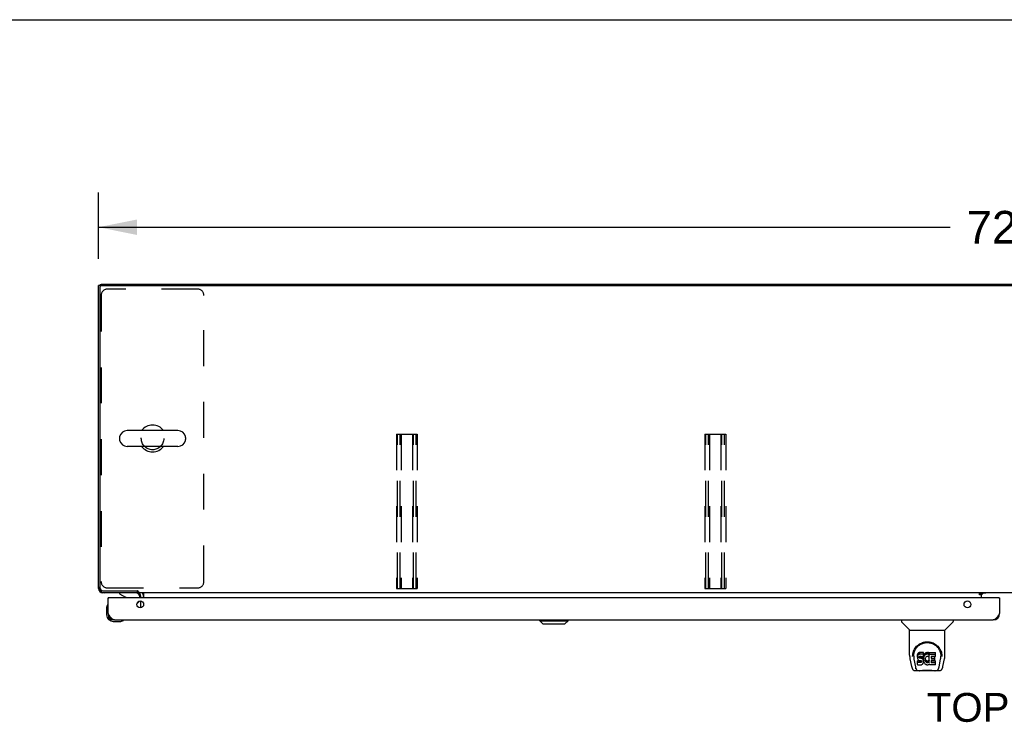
# Model space of a CAD drawing. Header units: inches. Extents: x 0 to 254, y 0 to 164.
# Tile 10 of 21: x 43 to 81, y 137 to 164. Entities that reach past the tile are written whole.
import ezdxf

# ---------------------------------------------------------------- set-up
doc = ezdxf.new("R2010")
doc.units = ezdxf.units.IN
doc.header["$LTSCALE"] = 13.971264
doc.header["$MEASUREMENT"] = 0
doc.linetypes.add('HIDDEN', pattern=[0.2, 0.1, -0.1])
doc.layers.get('0').update_dxf_attribs({"linetype": 'CONTINUOUS'})
for name, color, linetype in [('02___PRT_ALL_AXES', 7, 'CONTINUOUS'), ('DEFAULT_2', 8, 'HIDDEN'), ('DIMENSIONS', 7, 'CONTINUOUS')]:
    doc.layers.add(name, color=color, linetype=linetype)
doc.styles.get("Standard").update_dxf_attribs({"font": 'arial.ttf'})
doc.dimstyles.new('DIMSTYLE_1', dxfattribs={"dimtxt": 1.270115, "dimasz": 1.494253, "dimexe": 0.09, "dimexo": 0.07, "dimgap": 0.0425, "dimtad": 0, "dimtih": 1, "dimtoh": 1, "dimzin": 4, "dimdsep": 46, "dimtxsty": 'Standard', "dimblk": '_FILLED', "dimblk1": '_FILLED', "dimblk2": '_FILLED', "dimcen": 0.09, "dimazin": 1, "dimtfac": 1, "dimtdec": 3, "dimtofl": 0, "dimtmove": 0, "dimatfit": 3, "dimldrblk": '_FILLED', "dimfxl": 1, "dimtolj": 1, "dimtzin": 4, "dimarcsym": 0})

# ---------------------------------------------------------------- blocks, each defined once
blk = doc.blocks.new('_FILLED')
at = {"color": 0, "linetype": 'ByBlock'}
blk.add_solid([(0, 0), (-1, 0.2), (-1, -0.2)], dxfattribs=at)
blk = doc.blocks.new('*D14')
at = {"layer": 'DIMENSIONS', "color": 2, "linetype": 'Continuous'}
for p, q in [((46.117, 155.071), (46.117, 157.64)), ((118.117, 155.071), (118.117, 157.64)), ((46.117, 156.295), (79.263, 156.295)), ((118.117, 156.295), (84.971, 156.295))]:
    blk.add_line(p, q, dxfattribs=at)
at = {"layer": 'DIMENSIONS', "color": 2, "linetype": 'Continuous', "xscale": 1.4942528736, "yscale": 1.4942528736, "zscale": 1.4942528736, "rotation": 180}
blk.add_blockref('_FILLED', (46.117, 156.295), dxfattribs=at)
at = {"layer": 'DIMENSIONS', "color": 2, "linetype": 'Continuous', "xscale": 1.4942528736, "yscale": 1.4942528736, "zscale": 1.4942528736}
blk.add_blockref('_FILLED', (118.117, 156.295), dxfattribs=at)
at = {"layer": 'DIMENSIONS', "color": 2, "linetype": 'Continuous', "insert": (82.117, 156.93), "char_height": 1.2701, "width": 4.43832, "attachment_point": 2, "line_spacing_factor": 0.9}
blk.add_mtext('72.00', dxfattribs=at)

msp = doc.modelspace()

# ---------------------------------------------------------------- linework, layer by layer
at = {"color": 7, "linetype": 'Continuous'}
for p, q in [((0, 164.368), (254.023, 164.368)), ((46.221, 154.025), (46.117, 154.025)), ((46.166, 154.028), (46.169, 154.025)), ((46.221, 154.024), (46.221, 154.077)), ((46.232, 154.025), (118.003, 154.025)), ((46.169, 153.962), (46.169, 142.279)), ((49.209, 148.383), (47.234, 148.383)), ((46.934, 148.121), (46.934, 148.033)), ((49.509, 148.121), (49.509, 148.033)), ((49.209, 147.771), (47.234, 147.771)), ((46.117, 142.243), (46.126, 142.243)), ((46.166, 142.126), (46.184, 142.144)), ((46.294, 142.154), (47.624, 142.154)), ((47.617, 142.154), (47.617, 142.077)), ((46.284, 142.086), (46.284, 142.077)), ((46.512, 141.873), (46.492, 141.873)), ((46.934, 142.077), (46.934, 142.038)), ((46.934, 142.038), (47.172, 141.9)), ((47.67, 142.128), (47.67, 142.077)), ((116.565, 142.077), (47.67, 142.077)), ((47.721, 141.873), (47.721, 141.92)), ((47.867, 142.048), (47.867, 141.873)), ((80.403, 142.047), (80.471, 142.047)), ((80.403, 141.997), (80.403, 142.047)), ((80.471, 141.997), (80.403, 141.997)), ((80.471, 142.077), (80.471, 142.047)), ((80.471, 141.995), (80.542, 142.066)), ((80.471, 141.873), (80.471, 142.042)), ((81.16, 141.873), (81.18, 141.873)), ((46.432, 141.478), (46.432, 141.222)), ((46.479, 141.614), (46.477, 141.607)), ((47.611, 141.646), (47.692, 141.727)), ((47.867, 141.668), (47.867, 141.578)), ((46.492, 141.265), (46.492, 141.222)), ((47.08, 141.004), (47.087, 141.006)), ((63.285, 140.98), (63.285, 141.019)), ((64.387, 140.98), (64.387, 141.019)), ((77.363, 141.019), (77.363, 140.957)), ((79.371, 141.019), (79.371, 140.957)), ((46.695, 140.959), (46.951, 140.959)), ((63.403, 140.861), (63.285, 140.98)), ((63.285, 140.98), (64.387, 140.98)), ((63.403, 140.861), (64.269, 140.861)), ((64.269, 140.861), (64.387, 140.98)), ((77.672, 140.631), (77.375, 140.929)), ((77.678, 140.625), (79.056, 140.625)), ((77.678, 139.653), (77.678, 140.625)), ((79.056, 139.654), (79.056, 140.625)), ((79.062, 140.631), (79.36, 140.929)), ((77.693, 139.51), (77.758, 139.205)), ((77.803, 139.684), (77.802, 139.621)), ((77.84, 139.612), (77.84, 139.588)), ((77.849, 139.49), (77.907, 139.198)), ((77.983, 139.657), (77.981, 139.633)), ((77.981, 139.566), (77.981, 139.633)), ((77.983, 139.59), (77.981, 139.566)), ((77.981, 139.566), (77.982, 139.543)), ((77.982, 139.543), (77.986, 139.519)), ((77.988, 139.68), (77.983, 139.657)), ((77.983, 139.59), (77.983, 139.657)), ((77.988, 139.613), (77.983, 139.59)), ((77.986, 139.519), (77.994, 139.497)), ((77.997, 139.703), (77.988, 139.68)), ((77.988, 139.613), (77.988, 139.68)), ((77.997, 139.636), (77.988, 139.613)), ((77.994, 139.497), (78.007, 139.477)), ((78.011, 139.722), (77.997, 139.703)), ((77.997, 139.636), (77.997, 139.703)), ((78.011, 139.656), (77.997, 139.636)), ((78.007, 139.477), (78.023, 139.459)), ((78.019, 139.73), (78.011, 139.722)), ((78.011, 139.656), (78.011, 139.722)), ((78.019, 139.664), (78.011, 139.656)), ((78.029, 139.737), (78.019, 139.73)), ((78.019, 139.664), (78.019, 139.73)), ((78.029, 139.67), (78.019, 139.664)), ((78.051, 139.747), (78.029, 139.737)), ((78.029, 139.67), (78.029, 139.737)), ((78.051, 139.68), (78.029, 139.67)), ((78.074, 139.754), (78.051, 139.747)), ((78.051, 139.68), (78.051, 139.747)), ((78.074, 139.687), (78.051, 139.68)), ((78.052, 139.555), (78.053, 139.57)), ((78.053, 139.547), (78.052, 139.555)), ((78.053, 139.57), (78.055, 139.585)), ((78.053, 139.547), (78.053, 139.57)), ((78.055, 139.54), (78.053, 139.547)), ((78.055, 139.585), (78.058, 139.591)), ((78.055, 139.54), (78.055, 139.585)), ((78.06, 139.534), (78.055, 139.54)), ((78.058, 139.591), (78.064, 139.596)), ((78.06, 139.534), (78.06, 139.593)), ((78.066, 139.53), (78.06, 139.534)), ((78.064, 139.596), (78.078, 139.601)), ((78.066, 139.596), (78.065, 139.597)), ((78.08, 139.592), (78.066, 139.596)), ((78.066, 139.53), (78.066, 139.596)), ((78.08, 139.526), (78.066, 139.53)), ((78.214, 139.754), (78.074, 139.754)), ((78.074, 139.687), (78.074, 139.754)), ((78.214, 139.687), (78.074, 139.687)), ((78.078, 139.601), (78.093, 139.602)), ((78.104, 139.593), (78.08, 139.592)), ((78.08, 139.526), (78.08, 139.592)), ((78.104, 139.526), (78.08, 139.526)), ((78.093, 139.602), (78.206, 139.602)), ((78.128, 139.592), (78.104, 139.593)), ((78.104, 139.526), (78.104, 139.593)), ((78.128, 139.525), (78.104, 139.526)), ((78.152, 139.587), (78.128, 139.592)), ((78.128, 139.525), (78.128, 139.592)), ((78.152, 139.52), (78.128, 139.525)), ((78.163, 139.582), (78.152, 139.587)), ((78.152, 139.52), (78.152, 139.587)), ((78.163, 139.515), (78.152, 139.52)), ((78.172, 139.575), (78.163, 139.582)), ((78.163, 139.515), (78.163, 139.582)), ((78.172, 139.508), (78.163, 139.515)), ((78.19, 139.558), (78.172, 139.575)), ((78.172, 139.508), (78.172, 139.575)), ((78.19, 139.491), (78.172, 139.508)), ((78.203, 139.538), (78.19, 139.558)), ((78.19, 139.491), (78.19, 139.558)), ((78.203, 139.471), (78.19, 139.491)), ((78.212, 139.516), (78.203, 139.538)), ((78.203, 139.471), (78.203, 139.538)), ((78.212, 139.449), (78.203, 139.471)), ((78.206, 139.602), (78.211, 139.602)), ((78.211, 139.602), (78.213, 139.608)), ((78.213, 139.512), (78.212, 139.516)), ((78.212, 139.449), (78.212, 139.516)), ((78.213, 139.608), (78.214, 139.621)), ((78.218, 139.59), (78.213, 139.546)), ((78.213, 139.479), (78.213, 139.546)), ((78.218, 139.523), (78.213, 139.479)), ((78.213, 139.479), (78.214, 139.457)), ((78.215, 139.711), (78.214, 139.754)), ((78.214, 139.687), (78.214, 139.754)), ((78.215, 139.644), (78.214, 139.687)), ((78.214, 139.621), (78.215, 139.644)), ((78.215, 139.644), (78.215, 139.711)), ((78.222, 139.612), (78.218, 139.59)), ((78.218, 139.523), (78.218, 139.59)), ((78.222, 139.545), (78.218, 139.523)), ((78.228, 139.633), (78.222, 139.612)), ((78.222, 139.545), (78.222, 139.612)), ((78.228, 139.567), (78.222, 139.545)), ((78.236, 139.654), (78.228, 139.633)), ((78.228, 139.567), (78.228, 139.633)), ((78.236, 139.587), (78.228, 139.567)), ((78.247, 139.674), (78.236, 139.654)), ((78.236, 139.587), (78.236, 139.654)), ((78.247, 139.607), (78.236, 139.587)), ((78.26, 139.692), (78.247, 139.674)), ((78.247, 139.607), (78.247, 139.674)), ((78.26, 139.625), (78.247, 139.607)), ((78.275, 139.708), (78.26, 139.692)), ((78.26, 139.625), (78.26, 139.692)), ((78.275, 139.642), (78.26, 139.625)), ((78.291, 139.724), (78.275, 139.708)), ((78.275, 139.642), (78.275, 139.708)), ((78.291, 139.657), (78.275, 139.642)), ((78.287, 139.521), (78.283, 139.494)), ((78.283, 139.494), (78.283, 139.468)), ((78.283, 139.468), (78.284, 139.454)), ((78.284, 139.454), (78.284, 139.494)), ((78.286, 139.514), (78.287, 139.508)), ((78.29, 139.534), (78.287, 139.521)), ((78.287, 139.508), (78.297, 139.484)), ((78.287, 139.442), (78.287, 139.508)), ((78.296, 139.546), (78.29, 139.534)), ((78.309, 139.737), (78.291, 139.724)), ((78.291, 139.657), (78.291, 139.724)), ((78.309, 139.67), (78.291, 139.657)), ((78.31, 139.569), (78.296, 139.546)), ((78.297, 139.484), (78.31, 139.46)), ((78.297, 139.417), (78.297, 139.484)), ((78.33, 139.745), (78.309, 139.737)), ((78.309, 139.67), (78.309, 139.737)), ((78.33, 139.679), (78.309, 139.67)), ((78.319, 139.579), (78.31, 139.569)), ((78.31, 139.46), (78.319, 139.45)), ((78.31, 139.394), (78.31, 139.46)), ((78.329, 139.587), (78.319, 139.579)), ((78.354, 139.597), (78.329, 139.587)), ((78.352, 139.75), (78.33, 139.745)), ((78.33, 139.679), (78.33, 139.745)), ((78.352, 139.684), (78.33, 139.679)), ((78.374, 139.753), (78.352, 139.75)), ((78.352, 139.684), (78.352, 139.75)), ((78.374, 139.686), (78.352, 139.684)), ((78.367, 139.601), (78.354, 139.597)), ((78.38, 139.6), (78.367, 139.601)), ((78.374, 139.753), (78.396, 139.752)), ((78.374, 139.686), (78.374, 139.753)), ((78.396, 139.685), (78.374, 139.686)), ((78.393, 139.597), (78.38, 139.6)), ((78.406, 139.592), (78.393, 139.597)), ((78.407, 139.75), (78.396, 139.752)), ((78.396, 139.685), (78.396, 139.752)), ((78.407, 139.684), (78.396, 139.685)), ((78.418, 139.747), (78.407, 139.75)), ((78.407, 139.684), (78.407, 139.75)), ((78.418, 139.68), (78.407, 139.684)), ((78.438, 139.663), (78.412, 139.595)), ((78.437, 139.735), (78.418, 139.747)), ((78.418, 139.68), (78.418, 139.747)), ((78.437, 139.668), (78.418, 139.68)), ((78.437, 139.735), (78.437, 139.668)), ((78.438, 139.731), (78.438, 139.665)), ((78.447, 139.752), (78.684, 139.752)), ((78.447, 139.36), (78.447, 139.752)), ((78.447, 139.685), (78.684, 139.685)), ((78.517, 139.597), (78.517, 139.53)), ((78.684, 139.602), (78.521, 139.602)), ((78.521, 139.592), (78.653, 139.592)), ((78.521, 139.525), (78.653, 139.525)), ((78.657, 139.448), (78.657, 139.588)), ((78.688, 139.606), (78.688, 139.747)), ((78.828, 139.198), (78.884, 139.487)), ((78.884, 139.487), (78.885, 139.491)), ((78.931, 139.684), (78.932, 139.621)), ((78.938, 139.598), (78.938, 139.599)), ((78.976, 139.205), (79.041, 139.51)), ((77.917, 139.129), (77.924, 139.129)), ((77.923, 139.133), (77.926, 139.124)), ((77.926, 139.123), (77.926, 139.124)), ((77.983, 139.281), (77.983, 139.422)), ((78.047, 139.427), (77.988, 139.427)), ((77.988, 139.36), (77.988, 139.427)), ((78.047, 139.36), (77.988, 139.36)), ((77.988, 139.276), (78.132, 139.276)), ((78.023, 139.459), (78.043, 139.446)), ((78.043, 139.446), (78.054, 139.442)), ((78.108, 139.428), (78.047, 139.427)), ((78.047, 139.36), (78.047, 139.427)), ((78.108, 139.361), (78.047, 139.36)), ((78.054, 139.442), (78.066, 139.44)), ((78.066, 139.44), (78.113, 139.439)), ((78.123, 139.429), (78.108, 139.428)), ((78.108, 139.361), (78.108, 139.428)), ((78.123, 139.362), (78.108, 139.361)), ((78.113, 139.439), (78.121, 139.439)), ((78.121, 139.439), (78.128, 139.436)), ((78.13, 139.432), (78.123, 139.429)), ((78.123, 139.362), (78.123, 139.429)), ((78.13, 139.365), (78.123, 139.362)), ((78.128, 139.436), (78.134, 139.432)), ((78.131, 139.434), (78.13, 139.432)), ((78.13, 139.365), (78.13, 139.432)), ((78.135, 139.371), (78.13, 139.365)), ((78.132, 139.276), (78.144, 139.277)), ((78.134, 139.432), (78.139, 139.426)), ((78.135, 139.371), (78.135, 139.43)), ((78.145, 139.383), (78.135, 139.371)), ((78.139, 139.426), (78.145, 139.412)), ((78.144, 139.277), (78.155, 139.281)), ((78.145, 139.383), (78.145, 139.414)), ((78.145, 139.412), (78.148, 139.397)), ((78.147, 139.39), (78.145, 139.383)), ((78.147, 139.39), (78.147, 139.402)), ((78.148, 139.397), (78.147, 139.39)), ((78.155, 139.281), (78.175, 139.295)), ((78.175, 139.295), (78.192, 139.312)), ((78.192, 139.312), (78.199, 139.322)), ((78.199, 139.322), (78.204, 139.333)), ((78.204, 139.333), (78.213, 139.355)), ((78.218, 139.426), (78.212, 139.449)), ((78.213, 139.355), (78.219, 139.378)), ((78.214, 139.457), (78.217, 139.435)), ((78.217, 139.435), (78.222, 139.413)), ((78.221, 139.402), (78.218, 139.426)), ((78.219, 139.378), (78.221, 139.402)), ((78.221, 139.402), (78.221, 139.417)), ((78.222, 139.413), (78.229, 139.392)), ((78.229, 139.392), (78.25, 139.352)), ((78.25, 139.352), (78.263, 139.334)), ((78.263, 139.334), (78.277, 139.317)), ((78.277, 139.317), (78.294, 139.302)), ((78.284, 139.454), (78.287, 139.442)), ((78.287, 139.442), (78.297, 139.417)), ((78.294, 139.302), (78.312, 139.288)), ((78.297, 139.417), (78.31, 139.394)), ((78.31, 139.394), (78.319, 139.384)), ((78.312, 139.288), (78.321, 139.283)), ((78.319, 139.45), (78.329, 139.441)), ((78.319, 139.384), (78.319, 139.45)), ((78.319, 139.384), (78.329, 139.375)), ((78.321, 139.283), (78.332, 139.28)), ((78.329, 139.441), (78.34, 139.434)), ((78.329, 139.375), (78.329, 139.441)), ((78.329, 139.375), (78.34, 139.367)), ((78.332, 139.28), (78.354, 139.274)), ((78.34, 139.434), (78.353, 139.429)), ((78.34, 139.367), (78.34, 139.434)), ((78.34, 139.367), (78.353, 139.362)), ((78.353, 139.429), (78.366, 139.427)), ((78.353, 139.362), (78.353, 139.429)), ((78.353, 139.362), (78.366, 139.36)), ((78.354, 139.274), (78.376, 139.272)), ((78.366, 139.427), (78.379, 139.426)), ((78.366, 139.36), (78.366, 139.427)), ((78.366, 139.36), (78.379, 139.36)), ((78.376, 139.272), (78.398, 139.275)), ((78.379, 139.426), (78.393, 139.428)), ((78.379, 139.36), (78.379, 139.426)), ((78.379, 139.36), (78.393, 139.362)), ((78.393, 139.428), (78.405, 139.432)), ((78.393, 139.362), (78.393, 139.428)), ((78.393, 139.362), (78.405, 139.366)), ((78.398, 139.275), (78.419, 139.281)), ((78.405, 139.432), (78.418, 139.438)), ((78.405, 139.366), (78.405, 139.432)), ((78.405, 139.366), (78.418, 139.371)), ((78.418, 139.438), (78.429, 139.445)), ((78.418, 139.371), (78.418, 139.438)), ((78.418, 139.371), (78.429, 139.379)), ((78.419, 139.281), (78.438, 139.293)), ((78.429, 139.445), (78.429, 139.379)), ((78.435, 139.444), (78.447, 139.427)), ((78.435, 139.378), (78.447, 139.36)), ((78.449, 139.293), (78.438, 139.293)), ((78.438, 139.293), (78.438, 139.293)), ((78.449, 139.28), (78.449, 139.293)), ((78.684, 139.276), (78.453, 139.276)), ((78.518, 139.439), (78.518, 139.361)), ((78.653, 139.443), (78.523, 139.443)), ((78.523, 139.424), (78.684, 139.424)), ((78.523, 139.357), (78.684, 139.357)), ((78.689, 139.28), (78.689, 139.419)), ((78.808, 139.123), (78.808, 139.124)), ((78.81, 139.129), (78.817, 139.129)), ((77.882, 139.05), (78.084, 139.05)), ((77.969, 139.05), (77.968, 139.05)), ((78.66, 139.039), (78.074, 139.039)), ((78.651, 139.05), (78.852, 139.05)), ((78.767, 139.05), (78.765, 139.05))]:
    msp.add_line(p, q, dxfattribs=at)
at = {"color": 3, "linetype": 'Continuous'}
for p, q in [((46.117, 142.243), (46.117, 154.025)), ((46.221, 154.077), (118.013, 154.077)), ((47.621, 142.077), (46.284, 142.077)), ((46.492, 141.265), (46.492, 141.873)), ((81.16, 141.873), (46.512, 141.873)), ((47.763, 141.873), (47.763, 141.934)), ((80.471, 142.042), (80.403, 142.042)), ((80.643, 142.066), (80.471, 142.066)), ((81.18, 141.873), (81.18, 141.265)), ((47.763, 141.492), (47.763, 141.754)), ((46.739, 141.019), (80.933, 141.019))]:
    msp.add_line(p, q, dxfattribs=at)
for points in [[(46.123, 142.256), (46.119, 142.251), (46.117, 142.243)], [(46.284, 142.077), (46.291, 142.079), (46.296, 142.083)], [(46.739, 141.019), (46.728, 141.019), (46.718, 141.021), (46.708, 141.024), (46.698, 141.027), (46.687, 141.032), (46.677, 141.038), (46.667, 141.044), (46.656, 141.052), (46.646, 141.061), (46.636, 141.07), (46.626, 141.08), (46.615, 141.091), (46.605, 141.103), (46.595, 141.115), (46.585, 141.129), (46.574, 141.142), (46.564, 141.156), (46.554, 141.171), (46.543, 141.186), (46.533, 141.202), (46.523, 141.217), (46.513, 141.233), (46.502, 141.249), (46.492, 141.265)], [(81.18, 141.265), (81.169, 141.249), (81.159, 141.233), (81.149, 141.217), (81.139, 141.202), (81.128, 141.186), (81.118, 141.171), (81.108, 141.156), (81.097, 141.142), (81.087, 141.129), (81.077, 141.115), (81.067, 141.103), (81.056, 141.091), (81.046, 141.08), (81.036, 141.07), (81.026, 141.061), (81.015, 141.052), (81.005, 141.044), (80.995, 141.038), (80.984, 141.032), (80.974, 141.027), (80.964, 141.024), (80.954, 141.021), (80.943, 141.019), (80.933, 141.019)]]:
    msp.add_lwpolyline(points, dxfattribs=at)
at = {"color": 7, "linetype": 'Continuous'}
for points in [[(47.649, 142.143), (47.647, 142.143), (47.645, 142.144), (47.644, 142.144), (47.641, 142.145), (47.639, 142.146), (47.637, 142.147), (47.634, 142.149), (47.632, 142.15), (47.629, 142.151), (47.626, 142.153), (47.624, 142.154)], [(47.67, 142.128), (47.668, 142.129), (47.667, 142.131), (47.665, 142.133), (47.664, 142.134), (47.662, 142.136), (47.661, 142.137), (47.66, 142.138), (47.658, 142.139), (47.657, 142.14), (47.656, 142.14), (47.655, 142.141), (47.653, 142.141), (47.652, 142.142), (47.649, 142.143)], [(47.838, 142.074), (47.836, 142.075), (47.835, 142.076), (47.833, 142.076), (47.832, 142.077), (47.83, 142.077)], [(47.847, 142.061), (47.845, 142.065), (47.843, 142.067), (47.842, 142.069), (47.841, 142.07), (47.839, 142.072), (47.838, 142.074)], [(47.867, 142.048), (47.865, 142.048), (47.864, 142.048), (47.862, 142.048), (47.86, 142.049), (47.858, 142.049), (47.856, 142.051), (47.855, 142.052), (47.853, 142.054), (47.851, 142.055), (47.85, 142.057), (47.849, 142.059), (47.847, 142.061)], [(77.796, 139.611), (77.799, 139.654), (77.806, 139.706), (77.818, 139.755), (77.833, 139.801), (77.852, 139.844), (77.873, 139.885), (77.898, 139.923), (77.925, 139.959), (77.954, 139.993), (77.986, 140.024), (78.021, 140.052), (78.057, 140.078), (78.096, 140.101), (78.137, 140.121), (78.18, 140.138), (78.225, 140.151), (78.271, 140.161), (78.318, 140.167), (78.365, 140.169), (78.413, 140.167), (78.459, 140.162), (78.505, 140.152), (78.55, 140.139), (78.593, 140.123), (78.634, 140.103), (78.673, 140.08), (78.71, 140.055), (78.745, 140.026), (78.777, 139.996), (78.807, 139.962), (78.834, 139.927), (78.859, 139.889), (78.88, 139.848), (78.899, 139.805), (78.915, 139.759), (78.927, 139.711), (78.935, 139.659), (78.938, 139.611)], [(77.84, 139.612), (77.841, 139.632), (77.842, 139.656), (77.845, 139.68), (77.848, 139.704), (77.853, 139.727), (77.859, 139.75), (77.866, 139.773), (77.873, 139.795), (77.882, 139.817), (77.891, 139.838), (77.901, 139.858), (77.912, 139.878), (77.924, 139.897), (77.936, 139.915), (77.949, 139.932), (77.962, 139.949), (77.976, 139.964), (77.99, 139.979), (78.004, 139.993), (78.019, 140.007), (78.034, 140.02), (78.049, 140.032), (78.064, 140.043), (78.08, 140.053), (78.096, 140.063), (78.112, 140.072), (78.127, 140.081)], [(78.127, 140.081), (78.143, 140.089), (78.159, 140.096), (78.175, 140.102), (78.191, 140.108), (78.207, 140.114), (78.223, 140.118), (78.239, 140.123), (78.255, 140.126), (78.271, 140.13), (78.287, 140.132), (78.303, 140.135), (78.319, 140.136), (78.335, 140.137), (78.35, 140.138), (78.366, 140.138), (78.382, 140.138), (78.398, 140.138), (78.414, 140.136), (78.43, 140.135), (78.446, 140.132), (78.462, 140.13), (78.478, 140.127), (78.494, 140.123), (78.51, 140.119), (78.526, 140.114), (78.542, 140.109), (78.558, 140.103), (78.574, 140.096), (78.59, 140.089)], [(78.59, 140.089), (78.606, 140.081), (78.622, 140.073), (78.638, 140.064), (78.653, 140.054), (78.669, 140.043), (78.684, 140.032), (78.7, 140.02), (78.715, 140.008), (78.729, 139.994), (78.744, 139.98), (78.758, 139.965), (78.772, 139.949), (78.785, 139.932), (78.798, 139.915), (78.81, 139.897), (78.822, 139.878), (78.833, 139.858), (78.843, 139.838), (78.852, 139.817), (78.861, 139.796), (78.869, 139.773), (78.875, 139.751), (78.881, 139.728), (78.886, 139.704), (78.89, 139.68), (78.892, 139.656), (78.894, 139.632), (78.894, 139.612)], [(77.678, 139.653), (77.679, 139.627), (77.682, 139.584), (77.687, 139.542), (77.693, 139.51)], [(77.796, 139.598), (77.796, 139.603), (77.796, 139.611)], [(77.84, 139.588), (77.84, 139.572), (77.842, 139.544), (77.845, 139.516), (77.849, 139.49)], [(78.885, 139.491), (78.886, 139.494), (78.886, 139.497), (78.887, 139.5), (78.887, 139.503), (78.888, 139.507), (78.888, 139.51), (78.889, 139.513), (78.889, 139.517), (78.89, 139.52), (78.89, 139.524), (78.891, 139.528), (78.891, 139.532), (78.891, 139.536), (78.892, 139.54), (78.892, 139.544), (78.892, 139.548), (78.893, 139.552), (78.893, 139.557), (78.893, 139.561), (78.894, 139.566), (78.894, 139.571), (78.894, 139.576), (78.894, 139.581), (78.894, 139.586), (78.894, 139.612)], [(78.938, 139.611), (78.938, 139.604), (78.938, 139.599)], [(79.041, 139.51), (79.047, 139.542), (79.052, 139.584), (79.056, 139.626), (79.056, 139.654)], [(77.758, 139.205), (77.762, 139.19), (77.767, 139.169), (77.773, 139.151), (77.779, 139.134), (77.786, 139.119), (77.793, 139.106), (77.802, 139.094), (77.811, 139.083), (77.822, 139.073), (77.834, 139.064), (77.848, 139.057), (77.863, 139.053), (77.878, 139.051), (77.882, 139.05)], [(77.907, 139.198), (77.909, 139.186), (77.912, 139.172), (77.915, 139.159), (77.919, 139.146), (77.923, 139.133)], [(77.926, 139.123), (77.932, 139.111), (77.938, 139.098), (77.944, 139.087), (77.951, 139.078), (77.958, 139.07), (77.966, 139.063), (77.975, 139.057), (77.985, 139.053), (77.995, 139.051), (78.003, 139.05)], [(77.988, 139.427), (77.988, 139.427), (77.987, 139.427), (77.987, 139.427), (77.986, 139.426), (77.986, 139.426), (77.985, 139.426), (77.985, 139.426), (77.985, 139.425), (77.984, 139.425), (77.984, 139.424), (77.984, 139.424), (77.984, 139.423), (77.984, 139.423), (77.983, 139.422)], [(77.988, 139.36), (77.988, 139.36), (77.987, 139.36), (77.987, 139.36), (77.986, 139.36), (77.986, 139.359), (77.985, 139.359), (77.985, 139.359), (77.985, 139.358), (77.984, 139.358), (77.984, 139.358), (77.984, 139.357), (77.984, 139.357), (77.984, 139.356), (77.983, 139.355)], [(78.731, 139.05), (78.739, 139.051), (78.749, 139.053), (78.759, 139.057), (78.768, 139.063), (78.776, 139.07), (78.783, 139.078), (78.79, 139.087), (78.796, 139.098), (78.803, 139.11), (78.808, 139.123)], [(78.808, 139.124), (78.811, 139.133), (78.815, 139.146), (78.819, 139.159), (78.822, 139.172), (78.825, 139.186), (78.828, 139.198)], [(78.852, 139.05), (78.866, 139.052), (78.88, 139.055), (78.892, 139.06), (78.904, 139.066), (78.915, 139.074), (78.924, 139.083), (78.932, 139.093), (78.94, 139.104), (78.946, 139.115), (78.952, 139.128), (78.958, 139.142), (78.963, 139.157), (78.968, 139.174), (78.973, 139.193), (78.976, 139.205)], [(78.084, 139.05), (78.104, 139.051), (78.126, 139.053), (78.15, 139.055), (78.174, 139.057), (78.2, 139.06), (78.227, 139.063), (78.254, 139.066), (78.282, 139.068), (78.311, 139.07), (78.341, 139.071), (78.37, 139.071), (78.399, 139.071), (78.428, 139.07), (78.457, 139.068), (78.484, 139.066), (78.511, 139.063), (78.537, 139.06), (78.563, 139.057), (78.586, 139.055), (78.609, 139.052), (78.631, 139.051), (78.651, 139.05)], [(78.084, 139.05), (78.106, 139.051), (78.132, 139.053), (78.16, 139.055), (78.188, 139.058), (78.217, 139.061), (78.246, 139.064), (78.276, 139.066), (78.306, 139.068), (78.336, 139.069), (78.367, 139.069), (78.397, 139.069), (78.427, 139.068), (78.458, 139.066), (78.488, 139.064), (78.517, 139.061), (78.574, 139.055)], [(78.574, 139.055), (78.602, 139.053), (78.628, 139.051), (78.651, 139.05)]]:
    msp.add_lwpolyline(points, dxfattribs=at)
at = {"color": 3, "linetype": 'Continuous'}
for centre in [(47.742, 141.623), (79.93, 141.623)]:
    msp.add_circle(centre, 0.133, dxfattribs=at)
for centre, radius, start, end in [((46.284, 153.911), 0.167, 112.0603, 136.4991), ((46.346, 142.306), 0.229, 180, 270), ((46.284, 142.243), 0.167, 180, 270), ((46.512, 141.853), 0.02, 90, 180), ((47.621, 141.934), 0.142, 0, 90), ((80.521, 142.027), 0.05, 128.7209, 177.3501), ((81.16, 141.853), 0.02, 0, 90), ((46.739, 141.265), 0.246, 180, 270), ((80.933, 141.265), 0.246, 270, 360)]:
    msp.add_arc(centre, radius, start, end, dxfattribs=at)
at = {"color": 7, "linetype": 'Continuous'}
for centre, radius, start, end in [((46.232, 153.962), 0.0625, 90, 180), ((47.234, 148.077), 0.306, 90, 164.3697), ((48.221, 148.077), 0.523, 35.8102, 144.1898), ((49.209, 148.077), 0.306, 15.6303, 90), ((47.077, 148.121), 0.144, 164.3697, 180), ((47.077, 148.033), 0.144, 180, 195.6303), ((47.234, 148.077), 0.306, 195.6303, 270), ((49.209, 148.077), 0.306, 270, 344.3697), ((49.365, 148.121), 0.144, 0, 15.6303), ((49.365, 148.033), 0.144, 344.3697, 360), ((48.221, 148.077), 0.523, 215.8091, 324.1909), ((46.294, 142.279), 0.125, 180, 270), ((47.122, 141.813), 0.1, 36.5468, 59.908), ((47.564, 141.92), 0.157, 0, 90), ((47.621, 141.934), 0.246, 0, 35.3184), ((46.682, 141.478), 0.25, 149.1101, 180), ((46.48, 141.599), 0.015, 96.3796, 149.1101), ((46.477, 141.599), 0.015, 0, 83.6204), ((47.621, 141.797), 0.1, 315, 332.9825), ((46.695, 141.222), 0.263, 180, 270), ((46.695, 141.222), 0.203, 180, 270), ((46.951, 141.209), 0.25, 270, 300.8899), ((47.072, 141.004), 0.015, 6.3796, 90), ((47.072, 141.007), 0.015, 300.8899, 353.6204), ((77.403, 140.957), 0.0394, 180, 225), ((77.686, 140.645), 0.0197, 225, 270), ((79.048, 140.645), 0.0197, 270, 315), ((79.332, 140.957), 0.0394, 315, 360), ((78.074, 139.058), 0.0197, 203.607, 270), ((78.66, 139.058), 0.0197, 270, 336.393)]:
    msp.add_arc(centre, radius, start, end, dxfattribs=at)
for centre, major_axis, ratio, start_param, end_param in [((78.367, 139.611), (0, 0.565), 0.999848, 1.129542, 1.553352), ((78.367, 139.611), (0, 0.565), 0.999848, -1.553352, -1.125575), ((78.408, 139.596), (0.00448, 0), 1, -1.986921, -0.366491), ((78.434, 139.731), (0.00448, 0), 1, 0.003891, 0.905353), ((78.434, 139.665), (0.00448, 0), 1, 5.916695, 7.188538), ((78.521, 139.597), (0, 0.00448), 1, 0, 1.570796), ((78.521, 139.597), (0, 0.00448), 1, 1.570796, 3.141593), ((78.521, 139.53), (0, 0.00448), 1, 1.570796, 3.141593), ((78.653, 139.588), (0, 0.00448), 1, -1.570796, 0), ((78.653, 139.521), (0, 0.00448), 1, -1.570796, 0), ((78.684, 139.747), (0, 0.00448), 1, -1.570796, 0), ((78.684, 139.681), (0, 0.00448), 1, -1.570796, 0), ((78.684, 139.606), (0, 0.00448), 1, -3.141593, -1.570796), ((77.988, 139.281), (0, 0.00483), 1, 1.570796, 3.141593), ((78.431, 139.442), (0, 0.00448), 1, -0.975826, 0.651783), ((78.431, 139.375), (0.00448, 0), 1, 1.570796, 2.222579), ((78.431, 139.375), (0, 0.00448), 1, -0.975826, 0), ((78.453, 139.28), (0, 0.00448), 1, 1.570796, 3.141593), ((78.523, 139.439), (0, 0.00448), 1, 0, 1.570796), ((78.523, 139.428), (0, 0.00448), 1, 1.570796, 3.141593), ((78.523, 139.361), (0, 0.00448), 1, 1.570796, 3.141593), ((78.653, 139.448), (0, 0.00448), 1, -3.141593, -1.570796), ((78.684, 139.419), (0, 0.00448), 1, -1.570796, 0), ((78.684, 139.352), (0, 0.00448), 1, -1.570796, 0), ((78.684, 139.28), (0, 0.00448), 1, -3.141593, -1.570796)]:
    msp.add_ellipse(centre, major_axis=major_axis, ratio=ratio, start_param=start_param, end_param=end_param, dxfattribs=at)
at = {"layer": '02___PRT_ALL_AXES', "color": 3, "linetype": 'Continuous'}
msp.add_line((80.643, 142.066), (80.643, 142.077), dxfattribs=at)
at = {"layer": '02___PRT_ALL_AXES', "color": 8, "linetype": 'HIDDEN'}
msp.add_circle((48.221, 148.077), 0.438, dxfattribs=at)
at = {"layer": 'DEFAULT_2', "color": 8, "linetype": 'HIDDEN'}
for p, q in [((46.221, 153.639), (46.221, 142.514)), ((49.971, 153.889), (46.471, 153.889)), ((50.221, 142.514), (50.221, 153.639)), ((57.711, 148.241), (57.711, 142.241)), ((57.711, 148.241), (58.523, 148.241)), ((57.751, 142.241), (57.751, 148.241)), ((57.858, 142.241), (57.858, 148.241)), ((57.898, 148.241), (57.898, 142.241)), ((58.336, 148.241), (58.336, 142.241)), ((58.376, 142.241), (58.376, 148.241)), ((58.483, 142.241), (58.483, 148.241)), ((58.523, 148.241), (58.523, 142.241)), ((69.711, 148.241), (69.711, 142.241)), ((69.711, 148.241), (70.523, 148.241)), ((69.751, 142.241), (69.751, 148.241)), ((69.858, 142.241), (69.858, 148.241)), ((69.898, 148.241), (69.898, 142.241)), ((70.336, 148.241), (70.336, 142.241)), ((70.376, 142.241), (70.376, 148.241)), ((70.483, 142.241), (70.483, 148.241)), ((70.523, 148.241), (70.523, 142.241)), ((46.471, 142.264), (49.971, 142.264)), ((57.711, 142.241), (58.523, 142.241)), ((69.711, 142.241), (70.523, 142.241))]:
    msp.add_line(p, q, dxfattribs=at)
for centre, start, end in [((46.471, 153.639), 90, 180), ((49.971, 153.639), 0, 90), ((46.471, 142.514), 180, 270), ((49.971, 142.514), 270, 360)]:
    msp.add_arc(centre, 0.25, start, end, dxfattribs=at)

# ---------------------------------------------------------------- texts
at = {"layer": 'DIMENSIONS', "color": 2, "linetype": 'Continuous', "insert": (82.174, 138.177), "char_height": 1.1207, "width": 7.63652, "attachment_point": 2, "line_spacing_factor": 0.9}
msp.add_mtext('TOP VIEW', dxfattribs=at)

# ---------------------------------------------------------------- dimensions: what is measured, and where the dimension line sits
at = {"layer": 'DIMENSIONS', "color": 2, "linetype": 'Continuous'}
dim = msp.add_linear_dim(base=(46.117, 156.295), p1=(118.117, 157.71), p2=(46.117, 157.71), angle=180, dimstyle='DIMSTYLE_1', dxfattribs=at)
dim.commit()
dim.dimension.update_dxf_attribs({"geometry": '*D14', "text_midpoint": (82.117, 156.288), "dimtype": 160})

doc.saveas('drawing.dxf')
